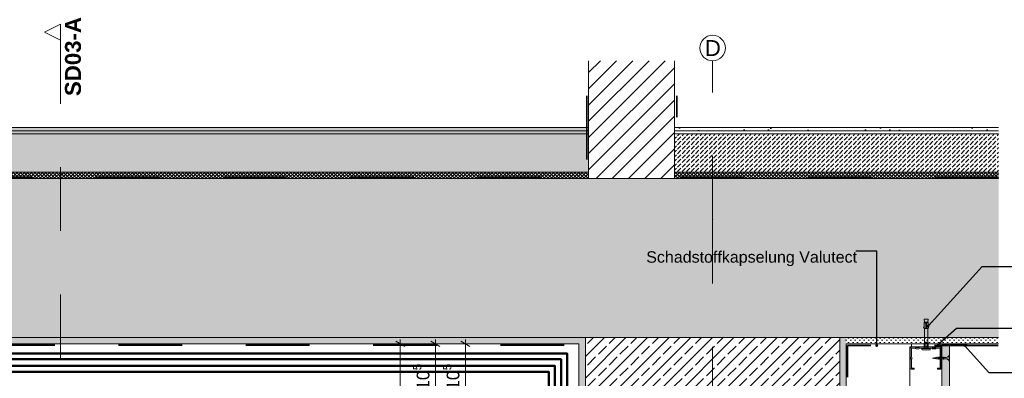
# Model space of a CAD drawing. Header units: metres. Extents: x -1.1 to 13.1, y -2.2 to 1.8.
# Tile 62 of 63: x 10.7 to 12.3, y -1 to -0.4. Entities that reach past the tile are written whole.
import ezdxf

# ---------------------------------------------------------------- set-up
doc = ezdxf.new("R2010")
doc.units = ezdxf.units.M
doc.header["$MEASUREMENT"] = 0
for name, pattern in [('Schnittlinie', [0.06, 0.03, -0.015, 0, -0.015]), ('Strichlinie doppelt', [0.109361, 0.052917, -0.021167, 0.014111, -0.021167]), ('Strichlinie eng', [0.023, 0.015, -0.008]), ('Wipeout_Contour', [1, 0, -1])]:
    doc.linetypes.add(name, pattern=pattern)
for name, color, linetype in [('152 - Bemaßung_ Beschriftung.Ausbau', 7, 'Continuous'), ('203 - Marker.Schnitt - Ausbaudetail SA', 7, 'Continuous'), ('301 - Elemente.Linie', 7, 'Continuous'), ('451 - Universal.Achsen Raster', 7, 'Continuous'), ('603 - Struktur.Bodenplatte_ Decke Roh', 7, 'Continuous'), ('605 - Struktur.Wand Innen', 7, 'Continuous'), ('608 - Struktur.Träger', 7, 'Continuous'), ('650 - Abdeckung.Fußboden Aufbau', 7, 'Continuous'), ('653 - Abdeckung.TB Verkofferung', 7, 'Continuous'), ('804 - HKLSE.Elektrik', 7, 'Continuous'), ('Neubau_653 - Abdeckung.TB Verkofferung', 7, 'Continuous'), ('Neubau_660 - Unterkonstruktion.Trockenbau', 7, 'Continuous')]:
    doc.layers.add(name, color=color, linetype=linetype)
doc.styles.add('ERSTELLTER_STIL_1', font='txt')
doc.styles.add('ERSTELLTER_STIL_2', font='txt')
doc.dimstyles.new('ERSTELLTER_STIL__1', dxfattribs={"dimtxt": 0.02, "dimasz": 0.01064, "dimexe": 0.18, "dimexo": 0.0625, "dimgap": 0, "dimtad": 1, "dimzin": 0, "dimdsep": 46, "dimtxsty": 'ERSTELLTER_STIL_1', "dimblk": 'ARROWHEAD_2', "dimblk1": 'ARROWHEAD_2', "dimblk2": 'ARROWHEAD_2', "dimcen": 0.09, "dimse1": 1, "dimse2": 1, "dimclrd": 7, "dimclre": 7, "dimclrt": 7, "dimazin": 0, "dimtfac": 1, "dimtdec": 4, "dimtmove": 0, "dimatfit": 3, "dimfxl": 1, "dimtolj": 1, "dimtzin": 0, "dimarcsym": 0})
doc.dimstyles.new('ERSTELLTER_STIL__2', dxfattribs={"dimtxt": 0.02, "dimasz": 0.01064, "dimexe": 0.18, "dimexo": 0.0625, "dimgap": 0, "dimtad": 1, "dimtih": 1, "dimtoh": 1, "dimzin": 0, "dimdsep": 46, "dimtxsty": 'ERSTELLTER_STIL_1', "dimblk": 'ARROWHEAD_2', "dimblk1": 'ARROWHEAD_2', "dimblk2": 'ARROWHEAD_2', "dimcen": 0.09, "dimse1": 1, "dimse2": 1, "dimclrd": 7, "dimclre": 7, "dimclrt": 7, "dimazin": 0, "dimtfac": 1, "dimtdec": 4, "dimtmove": 0, "dimatfit": 3, "dimfxl": 1, "dimtolj": 1, "dimtzin": 0, "dimarcsym": 0})
doc.dimstyles.new('ERSTELLTER_STIL__9', dxfattribs={"dimtxt": 0.18, "dimasz": 0.00912, "dimexe": 0.18, "dimexo": 0.0625, "dimgap": 0, "dimtad": 0, "dimtih": 1, "dimtoh": 1, "dimdec": 4, "dimzin": 0, "dimdsep": 46, "dimcen": 0.09, "dimadec": 0, "dimazin": 0, "dimtfac": 1, "dimtdec": 4, "dimtmove": 0, "dimatfit": 3, "dimldrblk": 'ARROWHEAD_11', "dimfxl": 1, "dimtolj": 1, "dimtzin": 0, "dimarcsym": 0})
pattern_1 = [(45, (3.49943, -7.279768), (-0.016970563, 0.016970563), []), (45, (3.490944, -7.271283), (-0.016970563, 0.016970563), [0.018, -0.006])]
pattern_2 = [(45, (3.499429, -7.279768), (-0.003535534, 0.003535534), [0, -0.005])]
pattern_3 = [(45, (3.499429, -7.279768), (-0.007071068, 0.007071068), [0.0075, -0.0025]), (45, (3.499429, -7.272697), (-0.007071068, 0.007071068), [0.0075, -0.0025])]
pattern_4 = [(45, (3.49943, -7.219768), (-0.01909188, 0.01909188), [0, -0.018, 0, -0.027]), (110, (3.55943, -7.219768), (0.0253717, 0.009234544), [0, -0.0132, 0, -0.0228])]
pattern_5 = [(45, (3.499429, -7.279768), (-0.010606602, 0.010606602), [0, -0.015])]
pattern_6 = [(45, (3.499429, -7.279768), (-0.0028284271, 0.0028284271), []), (135, (3.499429, -7.279768), (0.0028284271, 0.0028284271), [])]

# ---------------------------------------------------------------- blocks, each defined once
blk = doc.blocks.new('*D114', base_point=(3.4994, -7.2798))
at = {"layer": '152 - Bemaßung_ Beschriftung.Ausbau', "color": 7, "linetype": 'Continuous', "lineweight": 5}
for p, q in [((11.4935, -1.0827), (11.4854, -1.0967)), ((11.4894, -1.1002), (11.4894, -1.0792)), ((11.5854, -1.0967), (11.5935, -1.0827)), ((11.5894, -1.1002), (11.5894, -1.0792)), ((11.4894, -1.0897), (11.5894, -1.0897)), ((11.5894, -1.0897), (11.5963, -1.0897))]:
    blk.add_line(p, q, dxfattribs=at)
at = {"layer": '152 - Bemaßung_ Beschriftung.Ausbau', "color": 7, "lineweight": 5, "char_height": 0.02, "attachment_point": 7, "style": 'ERSTELLTER_STIL_1'}
for s, insert in [('\\A1;{\\pql;\\fArial|b0|i0|c0|p38;1\\fArial|b0|i0|c0|p38;\\A1{\\H.66x;\\S5^  ;}}', (11.4935, -1.0859)), ('\\A1;{\\pql;\\fArial|b0|i0|c0|p38;10}', (11.5368, -1.0857))]:
    blk.add_mtext(s, dxfattribs=dict(at, insert=insert))
blk = doc.blocks.new('ARROWHEAD_2')
at = {"color": 0, "linetype": 'Continuous', "lineweight": 0}
for p, q in [((0, 0), (-1, 0)), ((-0.38, -0.66), (0.38, 0.66))]:
    blk.add_line(p, q, dxfattribs=at)
blk = doc.blocks.new('*D118', base_point=(3.4994, -7.2798))
at = {"layer": '152 - Bemaßung_ Beschriftung.Ausbau', "color": 7, "linetype": 'Continuous', "lineweight": 5}
for p, q in [((11.4214, -0.9248), (11.4004, -0.9248)), ((11.4179, -0.9288), (11.4039, -0.9207)), ((11.4109, -0.9248), (11.4109, -0.9179)), ((11.4109, -1.0298), (11.4109, -0.9248)), ((11.4214, -1.0298), (11.4004, -1.0298)), ((11.4039, -1.0257), (11.4179, -1.0338))]:
    blk.add_line(p, q, dxfattribs=at)
at = {"layer": '152 - Bemaßung_ Beschriftung.Ausbau', "color": 7, "lineweight": 5, "insert": (11.4073, -0.9975), "char_height": 0.02, "attachment_point": 7, "rotation": 90, "style": 'ERSTELLTER_STIL_1'}
blk.add_mtext('\\A1;{\\pql;\\fArial|b0|i0|c0|p38;10\\fArial|b0|i0|c0|p38;\\A1{\\H.66x;\\S5^  ;}}', dxfattribs=at)
blk = doc.blocks.new('*D120', base_point=(3.4994, -7.2798))
at = {"layer": '152 - Bemaßung_ Beschriftung.Ausbau', "color": 7, "linetype": 'Continuous', "lineweight": 5}
for p, q in [((11.3743, -0.9248), (11.3533, -0.9248)), ((11.3708, -0.9288), (11.3568, -0.9207)), ((11.3638, -0.9248), (11.3638, -0.9179)), ((11.3638, -1.0298), (11.3638, -0.9248)), ((11.3743, -1.0298), (11.3533, -1.0298)), ((11.3568, -1.0257), (11.3708, -1.0338))]:
    blk.add_line(p, q, dxfattribs=at)
at = {"layer": '152 - Bemaßung_ Beschriftung.Ausbau', "color": 7, "lineweight": 5, "insert": (11.3602, -0.9975), "char_height": 0.02, "attachment_point": 7, "rotation": 90, "style": 'ERSTELLTER_STIL_1'}
blk.add_mtext('\\A1;{\\pql;\\fArial|b0|i0|c0|p38;10\\fArial|b0|i0|c0|p38;\\A1{\\H.66x;\\S5^  ;}}', dxfattribs=at)
blk = doc.blocks.new('*D121', base_point=(3.4994, -7.2798))
at = {"layer": '152 - Bemaßung_ Beschriftung.Ausbau', "color": 7, "linetype": 'Continuous', "lineweight": 5}
for p, q in [((11.319, -0.9248), (11.298, -0.9248)), ((11.3155, -0.9288), (11.3015, -0.9207)), ((11.3085, -0.9248), (11.3085, -0.9179)), ((11.3085, -1.7748), (11.3085, -0.9248)), ((11.319, -1.7748), (11.298, -1.7748)), ((11.3015, -1.7707), (11.3155, -1.7788)), ((11.3085, -1.7816), (11.3085, -1.7748))]:
    blk.add_line(p, q, dxfattribs=at)
at = {"layer": '152 - Bemaßung_ Beschriftung.Ausbau', "color": 7, "lineweight": 5, "insert": (11.3045, -1.3649), "char_height": 0.02, "attachment_point": 7, "rotation": 90, "style": 'ERSTELLTER_STIL_1'}
blk.add_mtext('\\A1;{\\pql;\\fArial|b0|i0|c0|p38;85}', dxfattribs=at)
blk = doc.blocks.new('*D126', base_point=(3.4994, -7.2798))
at = {"layer": '152 - Bemaßung_ Beschriftung.Ausbau', "color": 7, "linetype": 'Continuous', "lineweight": 5}
for p, q in [((12.4478, -0.9248), (12.4268, -0.9248)), ((12.4443, -0.9288), (12.4303, -0.9207)), ((12.4373, -0.9248), (12.4373, -0.9179)), ((12.4373, -1.5748), (12.4373, -0.9248)), ((12.4478, -1.5748), (12.4268, -1.5748)), ((12.4303, -1.5707), (12.4443, -1.5788))]:
    blk.add_line(p, q, dxfattribs=at)
at = {"layer": '152 - Bemaßung_ Beschriftung.Ausbau', "color": 7, "lineweight": 5, "insert": (12.4333, -1.2649), "char_height": 0.02, "attachment_point": 7, "rotation": 90, "style": 'ERSTELLTER_STIL_1'}
blk.add_mtext('\\A1;{\\pql;\\fArial|b0|i0|c0|p38;65}', dxfattribs=at)
blk = doc.blocks.new('*D128', base_point=(3.4994, -7.2798))
at = {"layer": '152 - Bemaßung_ Beschriftung.Ausbau', "color": 7, "linetype": 'Continuous', "lineweight": 5}
for p, q in [((12.494, -0.9248), (12.473, -0.9248)), ((12.4905, -0.9288), (12.4765, -0.9207)), ((12.4835, -0.9248), (12.4835, -0.9179)), ((12.4835, -1.5748), (12.4835, -0.9248)), ((12.494, -1.5748), (12.473, -1.5748)), ((12.4765, -1.5707), (12.4905, -1.5788))]:
    blk.add_line(p, q, dxfattribs=at)
at = {"layer": '152 - Bemaßung_ Beschriftung.Ausbau', "color": 7, "lineweight": 5, "insert": (12.4795, -1.2649), "char_height": 0.02, "attachment_point": 7, "rotation": 90, "style": 'ERSTELLTER_STIL_1'}
blk.add_mtext('\\A1;{\\pql;\\fArial|b0|i0|c0|p38;65}', dxfattribs=at)
blk = doc.blocks.new('ARROWHEAD_11')
at = {"color": 0, "linetype": 'Continuous', "lineweight": 0}
blk.add_line((0, 0), (-1, 0), dxfattribs=at)
at = {"color": 0, "linetype": 'Continuous', "lineweight": 0, "const_width": 0.25, "flags": 128}
blk.add_lwpolyline([(-0.125, 0, 1), (0.125, 0, 1)], format="xyb", close=True, dxfattribs=at)

msp = doc.modelspace()

# ---------------------------------------------------------------- hatches: boundary and pattern name
at = {"layer": '603 - Struktur.Bodenplatte_ Decke Roh', "linetype": 'Continuous', "lineweight": 5}
h = msp.add_hatch(dxfattribs=at)
h.set_pattern_fill('Beton__Stahlbeton_0007', style=0, pattern_type=2)
h.set_pattern_definition(pattern_1)
h.paths.add_polyline_path([(8.6894, -0.9148), (8.9094, -0.9148), (9.2894, -0.9148), (9.5094, -0.9148), (11.5894, -0.9148), (12.0094, -0.9148), (12.2489, -0.9148), (12.2489, -0.6648), (8.4499, -0.6648), (8.4499, -0.9148)])
h = msp.add_hatch(dxfattribs=at)
h.set_pattern_fill('Gips_0007', style=0, pattern_type=2)
h.set_pattern_definition(pattern_2)
h.paths.add_polyline_path([(9.5094, -0.9148), (9.5094, -0.9248), (11.5894, -0.9248), (11.5894, -0.9148)])
h = msp.add_hatch(dxfattribs=at)
h.set_pattern_fill('Gips_0007', style=0, pattern_type=2)
h.set_pattern_definition(pattern_2)
h.paths.add_polyline_path([(12.0094, -0.9248), (12.2489, -0.9248), (12.2489, -0.9148), (12.0094, -0.9148)])
at = {"layer": '608 - Struktur.Träger', "linetype": 'Continuous', "lineweight": 5}
h = msp.add_hatch(dxfattribs=at)
h.set_pattern_fill('Gips_0007', style=0, pattern_type=2)
h.set_pattern_definition(pattern_2)
h.paths.add_polyline_path([(11.5994, -0.9148), (11.5894, -0.9148), (11.5894, -1.5748), (11.5994, -1.5748), (11.5994, -1.5648)])
h = msp.add_hatch(dxfattribs=at)
h.set_pattern_fill('Beton__Stahlbeton_0007', style=0, pattern_type=2)
h.set_pattern_definition(pattern_1)
h.paths.add_polyline_path([(11.5994, -1.5648), (11.9994, -1.5648), (11.9994, -0.9148), (11.5994, -0.9148)])
h = msp.add_hatch(dxfattribs=at)
h.set_pattern_fill('Gips_0007', style=0, pattern_type=2)
h.set_pattern_definition(pattern_2)
h.paths.add_polyline_path([(11.9994, -1.5648), (11.9994, -1.5748), (12.0094, -1.5748), (12.0094, -0.9148), (11.9994, -0.9148)])
at = {"layer": 'Neubau_653 - Abdeckung.TB Verkofferung', "linetype": 'Continuous', "lineweight": 5}
h = msp.add_hatch(dxfattribs=at)
h.set_pattern_fill('Gips_0007', style=0, pattern_type=2)
h.set_pattern_definition(pattern_2)
h.paths.add_polyline_path([(12.1594, -0.9272), (12.1594, -1.7173), (12.1719, -1.7173), (12.1719, -0.9272)])

# ---------------------------------------------------------------- linework, layer by layer
at = {"layer": '203 - Marker.Schnitt - Ausbaudetail SA', "color": 7, "linetype": 'Schnittlinie', "lineweight": 13}
msp.add_line((10.7745, -0.4473), (10.7745, -1.1673), dxfattribs=at)
at = {"layer": '301 - Elemente.Linie', "color": 1, "linetype": 'Continuous', "lineweight": 5}
for p, q in [((12.1319, -0.892), (12.1344, -0.892)), ((12.1354, -0.892), (12.1379, -0.892)), ((12.1344, -0.901), (12.1354, -0.901)), ((12.1326, -0.9278), (12.1326, -0.9288)), ((12.1334, -0.9324), (12.1334, -0.9249)), ((12.1356, -0.9278), (12.1356, -0.9288)), ((12.1364, -0.9249), (12.1364, -0.9324))]:
    msp.add_line(p, q, dxfattribs=at)
for points in [[(12.1319, -0.9), (12.1309, -0.8997), (12.1319, -0.897)], [(12.1324, -0.891), (12.1319, -0.886), (12.1379, -0.886), (12.1374, -0.891)], [(12.1379, -0.9), (12.1389, -0.8997), (12.1379, -0.897)]]:
    msp.add_lwpolyline(points, dxfattribs=at)
for points in [[(12.1319, -0.891), (12.1344, -0.891), (12.1344, -0.901), (12.1319, -0.901)], [(12.1354, -0.901), (12.1379, -0.901), (12.1379, -0.891), (12.1354, -0.891)]]:
    msp.add_lwpolyline(points, close=True, dxfattribs=at)
at = {"layer": '301 - Elemente.Linie', "color": 1, "linetype": 'Continuous', "lineweight": 5, "flags": 128}
for points in [[(12.1319, -0.9324), (12.1319, -0.9249), (12.1324, -0.9218), (12.1324, -0.901)], [(12.1379, -0.9324), (12.1379, -0.9249), (12.1374, -0.9218), (12.1374, -0.901)]]:
    msp.add_lwpolyline(points, dxfattribs=at)
at = {"layer": '301 - Elemente.Linie', "color": 92, "linetype": 'Strichlinie eng', "lineweight": 35, "true_color": 0x00be00, "flags": 128}
for points in [[(9.5118, -0.973), (9.5118, -0.9271), (11.5866, -0.9271), (11.5866, -0.973)], [(12.248, -0.9274), (12.0116, -0.9274), (12.0116, -0.9774)]]:
    msp.add_lwpolyline(points, dxfattribs=at)
at = {"layer": '301 - Elemente.Linie', "color": 1, "linetype": 'Continuous', "lineweight": 5, "flags": 128}
msp.add_lwpolyline([(12.1324, -0.9218), (12.1334, -0.9249), (12.1347, -0.922, -0.659396), (12.1352, -0.922), (12.1364, -0.9249), (12.1374, -0.9218)], format="xyb", dxfattribs=at)
at = {"layer": '301 - Elemente.Linie', "color": 1, "linetype": 'Continuous', "lineweight": 5}
msp.add_lwpolyline([(12.1289, -0.9341), (12.1319, -0.9343, 0.038322), (12.138, -0.9343), (12.141, -0.9341, 0.39195), (12.1414, -0.9336), (12.1414, -0.9329, 0.414214), (12.1409, -0.9324), (12.1289, -0.9324, 0.414214), (12.1284, -0.9329), (12.1284, -0.9336, 0.39195)], format="xyb", close=True, dxfattribs=at)
at = {"layer": '451 - Universal.Achsen Raster', "color": 160, "linetype": 'Strichlinie doppelt', "lineweight": 9, "true_color": 0x3232ff}
for q in [(11.7994, -0.4798), (11.7994, -1.7298)]:
    msp.add_line((11.7994, -0.7298), q, dxfattribs=at)
at = {"layer": '451 - Universal.Achsen Raster', "color": 160, "linetype": 'Continuous', "lineweight": 9, "true_color": 0x3232ff}
msp.add_circle((11.7994, -0.4598), 0.02, dxfattribs=at)
at = {"layer": '451 - Universal.Achsen Raster', "color": 160, "linetype": 'Strichlinie doppelt', "lineweight": 9, "true_color": 0x3232ff}
msp.add_point((11.7994, -0.7298), dxfattribs=at)
msp.add_point((11.7994, -0.7298), dxfattribs=at)
at = {"layer": '603 - Struktur.Bodenplatte_ Decke Roh', "color": 7, "linetype": 'Continuous', "lineweight": 5}
for p, q in [((11.5894, -0.9248), (9.5094, -0.9248)), ((11.5894, -0.9248), (11.5894, -1.5748)), ((12.2489, -0.9248), (12.1489, -0.9248))]:
    msp.add_line(p, q, dxfattribs=at)
at = {"layer": '603 - Struktur.Bodenplatte_ Decke Roh', "color": 7, "linetype": 'Continuous', "lineweight": 13, "flags": 128}
msp.add_lwpolyline([(12.2489, -0.9148), (12.0094, -0.9148), (11.9994, -0.9148), (11.5994, -0.9148), (11.5894, -0.9148), (9.5094, -0.9148), (9.4994, -0.9148), (9.2994, -0.9148), (9.2894, -0.9148), (8.9094, -0.9148), (8.8994, -0.9148), (8.6994, -0.9148), (8.6894, -0.9148), (8.4499, -0.9148)], dxfattribs=at)
at = {"layer": '603 - Struktur.Bodenplatte_ Decke Roh', "color": 7, "linetype": 'Continuous', "lineweight": 5, "flags": 128}
msp.add_lwpolyline([(12.1489, -0.9248), (12.1364, -0.9248), (12.1094, -0.9248), (12.0094, -0.9248)], dxfattribs=at)
at = {"layer": '608 - Struktur.Träger', "color": 7, "linetype": 'Continuous', "lineweight": 13}
for p, q in [((11.5994, -0.9148), (11.5994, -1.5648)), ((11.9994, -0.9148), (11.9994, -1.5648))]:
    msp.add_line(p, q, dxfattribs=at)
at = {"layer": '608 - Struktur.Träger', "color": 7, "linetype": 'Continuous', "lineweight": 5}
msp.add_line((12.0094, -0.9248), (12.0094, -1.5748), dxfattribs=at)
at = {"layer": '653 - Abdeckung.TB Verkofferung', "color": 1, "linetype": 'Continuous', "lineweight": 13}
msp.add_line((12.1594, -0.9258), (12.1994, -0.9258), dxfattribs=at)
at = {"layer": '653 - Abdeckung.TB Verkofferung', "color": 1, "linetype": 'Continuous', "lineweight": 9, "flags": 128}
msp.add_lwpolyline([(12.1594, -0.9298), (12.1094, -0.9298), (12.1094, -1.7048), (12.1594, -1.7048)], close=True, dxfattribs=at)
at = {"layer": '804 - HKLSE.Elektrik', "color": 92, "linetype": 'Continuous', "lineweight": 50, "true_color": 0x00be00, "flags": 128}
for points in [[(10.5459, -0.9399), (11.5708, -0.9399), (11.5708, -1.5856), (12.0336, -1.5856), (12.0336, -1.2577)], [(10.5459, -0.9492), (11.5614, -0.9492), (11.5614, -1.5949), (12.0429, -1.5949), (12.0429, -1.2577)], [(10.5459, -0.9594), (11.5513, -0.9594), (11.5513, -1.6051), (12.0531, -1.6051), (12.0531, -1.2577)], [(10.5459, -0.9688), (11.5418, -0.9688), (11.5418, -1.6145), (12.0625, -1.6145), (12.0625, -1.2577)]]:
    msp.add_lwpolyline(points, dxfattribs=at)
at = {"layer": 'Neubau_653 - Abdeckung.TB Verkofferung', "color": 1, "linetype": 'Continuous', "lineweight": 13, "flags": 128}
msp.add_lwpolyline([(12.1594, -0.9272), (12.1594, -1.7173), (12.1719, -1.7173), (12.1719, -0.9272)], close=True, dxfattribs=at)
at = {"layer": 'Neubau_660 - Unterkonstruktion.Trockenbau', "color": 1, "linetype": 'Continuous', "lineweight": 5}
for p, q in [((12.1709, -0.9515), (12.1709, -0.943)), ((12.1473, -0.9482), (12.1475, -0.9464)), ((12.1495, -0.9485), (12.15, -0.9459)), ((12.1517, -0.9489), (12.1525, -0.9455)), ((12.1541, -0.9493), (12.1551, -0.9453)), ((12.1567, -0.9493), (12.1577, -0.9453)), ((12.1593, -0.9493), (12.1603, -0.9453)), ((12.1619, -0.9493), (12.1629, -0.9453))]:
    msp.add_line(p, q, dxfattribs=at)
at = {"layer": 'Neubau_660 - Unterkonstruktion.Trockenbau', "color": 1, "linetype": 'Continuous', "lineweight": 5, "flags": 128}
msp.add_lwpolyline([(12.112, -0.9298), (12.112, -0.9248), (12.1568, -0.9248), (12.1568, -0.9298)], close=True, dxfattribs=at)
for points in [[(12.1528, -0.963), (12.1528, -0.9648), (12.1568, -0.9648, 0.414214), (12.1588, -0.9628), (12.1588, -0.9492, 0.267949), (12.1578, -0.9475, -0.57735), (12.1578, -0.9471, 0.267949), (12.1588, -0.9453), (12.1588, -0.9318, 0.414214), (12.1568, -0.9298), (12.1513, -0.9298, 0.250492), (12.1496, -0.9307, -0.250492), (12.1494, -0.9308), (12.1452, -0.9308, -0.250492), (12.145, -0.9307, 0.250492), (12.1433, -0.9298), (12.1255, -0.9298, 0.250492), (12.1238, -0.9307, -0.250492), (12.1236, -0.9308), (12.1194, -0.9308, -0.250492), (12.1192, -0.9307, 0.250492), (12.1175, -0.9298), (12.112, -0.9298, 0.414214), (12.11, -0.9318), (12.11, -0.9453, 0.267949), (12.111, -0.9471, -0.57735), (12.111, -0.9475, 0.267949), (12.11, -0.9492), (12.11, -0.9628, 0.414214), (12.112, -0.9648), (12.116, -0.9648), (12.116, -0.963), (12.112, -0.963, -0.414214), (12.1118, -0.9628), (12.1118, -0.9492, -0.267949), (12.1119, -0.949, 0.57735), (12.1119, -0.9455, -0.267949), (12.1118, -0.9453), (12.1118, -0.9318, -0.414214), (12.112, -0.9315), (12.1175, -0.9315, -0.250492), (12.1177, -0.9316, 0.250492), (12.1194, -0.9325), (12.1236, -0.9325, 0.250492), (12.1253, -0.9316, -0.250492), (12.1255, -0.9315), (12.1433, -0.9315, -0.250492), (12.1435, -0.9316, 0.250492), (12.1452, -0.9325), (12.1494, -0.9325, 0.250492), (12.1511, -0.9316, -0.250492), (12.1513, -0.9315), (12.1568, -0.9315, -0.414214), (12.1571, -0.9318), (12.1571, -0.9453, -0.267949), (12.1569, -0.9455, 0.57735), (12.1569, -0.949, -0.267949), (12.1571, -0.9492), (12.1571, -0.9628, -0.414214), (12.1568, -0.963)], [(12.1538, -0.9461), (12.1664, -0.9461, 0.304192), (12.1709, -0.943), (12.1719, -0.943), (12.1719, -0.9515), (12.1709, -0.9515, 0.304191), (12.1664, -0.9484), (12.1538, -0.9484), (12.1447, -0.9473)]]:
    msp.add_lwpolyline(points, format="xyb", close=True, dxfattribs=at)

# ---------------------------------------------------------------- texts
at = {"layer": '152 - Bemaßung_ Beschriftung.Ausbau', "color": 7, "linetype": 'Continuous', "lineweight": 9, "insert": (11.6951, -0.7793), "char_height": 0.018, "attachment_point": 1, "style": 'ERSTELLTER_STIL_1'}
msp.add_mtext('\\A1;{\\pql;\\fArial|b0|i0|c0|p38;Schadstoffkapselung\\fArial|b0|i0|c0|p38; \\fArial|b0|i0|c0|p38;Valutect}', dxfattribs=at)
at = {"layer": '451 - Universal.Achsen Raster', "color": 160, "lineweight": 9, "true_color": 0x3232ff, "insert": (11.7871, -0.4473), "char_height": 0.025, "attachment_point": 1, "style": 'ERSTELLTER_STIL_1'}
msp.add_mtext('\\A1;{\\pql;\\pt0;\\fArial|b0|i0|c0|p38;D}', dxfattribs=at)

# ---------------------------------------------------------------- dimensions: what is measured, and where the dimension line sits
at = {"layer": '152 - Bemaßung_ Beschriftung.Ausbau', "color": 7, "linetype": 'Continuous', "lineweight": 5}
for base, p1, p2, picture, middle in [((11.3638488, -0.9247679), (11.4594112, -1.029768), (11.5894112, -0.9247679), '*D120', (11.3498488, -0.9551947)), ((11.4109363, -0.9247679), (11.4594112, -1.029768), (11.5894112, -0.9247679), '*D118', (11.3969363, -0.9551947)), ((11.3085, -0.9248), (11.4594, -1.7748), (11.5894, -0.9248), '*D121', (11.2945, -1.3497)), ((12.4373, -0.9248), (12.1815, -1.5748), (12.421, -0.9248), '*D126', (12.4233, -1.2497)), ((12.4835, -0.9248), (12.1815, -1.5748), (12.421, -0.9248), '*D128', (12.4695, -1.2497))]:
    dim = msp.add_linear_dim(base=base, p1=p1, p2=p2, angle=90, dimstyle='ERSTELLTER_STIL__1', dxfattribs=at)
    dim.commit()
    dim.dimension.update_dxf_attribs({"geometry": picture, "text_midpoint": middle, "dimtype": 160, "text_rotation": 90})
dim = msp.add_linear_dim(base=(11.5894, -1.0897), p1=(11.4894, -0.9998), p2=(11.5894, -0.9248), dimstyle='ERSTELLTER_STIL__2', dxfattribs=at)
dim.commit()
dim.dimension.update_dxf_attribs({"geometry": '*D114', "text_midpoint": (11.5521, -1.0757), "dimtype": 160})

# ---------------------------------------------------------------- leaders
at = {"layer": '152 - Bemaßung_ Beschriftung.Ausbau', "color": 7, "linetype": 'Continuous', "lineweight": 9, "annotation_type": 0, "has_hookline": 1}
for points, hookline_direction, text_width in [([(12.0573, -0.9274), (12.0573, -0.7793), (12.0247, -0.7793)], 1, 0.3297), ([(12.1379, -0.8971), (12.223, -0.8032), (12.5511, -0.8032)], 0, 0.5031), ([(12.1474, -0.9314), (12.1827, -0.9003), (12.5511, -0.9003)], 0, 0.1151), ([(12.1953, -0.9273), (12.2335, -0.9697), (12.5511, -0.9697)], 0, 0.3945)]:
    msp.add_leader(points, dimstyle='ERSTELLTER_STIL__9', dxfattribs=dict(at, hookline_direction=hookline_direction, text_width=text_width))

# ---------------------------------------------------------------- next in the draw order: wipeouts: each hides what was drawn before it
at = {"color": 254, "linetype": 'Wipeout_Contour', "lineweight": 0, "ltscale": 31.848997}
msp.add_wipeout([(10.7745, -0.4223), (10.7495, -0.4348), (10.7745, -0.4473)], dxfattribs=at).dxf.layer = '203 - Marker.Schnitt - Ausbaudetail SA'
at = {"color": 254, "linetype": 'Wipeout_Contour', "lineweight": 0, "ltscale": 46.789448}
msp.add_wipeout([(11.7394, -0.6648), (11.7394, -0.4798), (11.6044, -0.4798), (11.6044, -0.6648)], dxfattribs=at).dxf.layer = '605 - Struktur.Wand Innen'

# ---------------------------------------------------------------- next in the draw order: hatches: boundary and pattern name
at = {"layer": '605 - Struktur.Wand Innen', "linetype": 'Continuous', "lineweight": 5}
h = msp.add_hatch(dxfattribs=at)
h.set_pattern_fill('MW_Ziegel_0007', style=0, pattern_type=2)
h.set_pattern_definition([(45, (3.499429, -7.279768), (-0.012727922, 0.012727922), [])])
h.paths.add_polyline_path([(11.7394, -0.6648), (11.7394, -0.4798), (11.6044, -0.4798), (11.6044, -0.6648)])
at = {"layer": '650 - Abdeckung.Fußboden Aufbau', "linetype": 'Continuous', "lineweight": 5}
h = msp.add_hatch(dxfattribs=at)
h.set_pattern_fill('Teppich_0007', style=0, pattern_type=2)
h.set_pattern_definition(pattern_4)
h.paths.add_polyline_path([(11.6044, -0.5898), (11.6044, -0.5848), (9.4244, -0.5848), (9.4244, -0.5898)])
h = msp.add_hatch(dxfattribs=at)
h.set_pattern_fill('Teppich_0007', style=0, pattern_type=2)
h.set_pattern_definition(pattern_4)
h.paths.add_polyline_path([(12.2489, -0.5848), (11.7394, -0.5848), (11.7394, -0.5898), (12.2489, -0.5898)])
h = msp.add_hatch(dxfattribs=at)
h.set_pattern_fill('Zementgebunden_0007', style=0, pattern_type=2)
h.set_pattern_definition(pattern_5)
h.paths.add_polyline_path([(11.6044, -0.5948), (11.6044, -0.5898), (9.4244, -0.5898), (9.4244, -0.5948)])
h = msp.add_hatch(dxfattribs=at)
h.set_pattern_fill('Beton__unbewehrt_0007', color=1, style=0, pattern_type=2)
h.set_pattern_definition(pattern_3)
h.paths.add_polyline_path([(11.6044, -0.6548), (11.6044, -0.5948), (9.4244, -0.5948), (9.4244, -0.6548)])
h = msp.add_hatch(dxfattribs=at)
h.set_pattern_fill('Zementgebunden_0007', style=0, pattern_type=2)
h.set_pattern_definition(pattern_5)
h.paths.add_polyline_path([(11.7394, -0.5898), (11.7394, -0.5948), (12.2489, -0.5948), (12.2489, -0.5898)])
h = msp.add_hatch(dxfattribs=at)
h.set_pattern_fill('Beton__unbewehrt_0007', color=1, style=0, pattern_type=2)
h.set_pattern_definition(pattern_3)
h.paths.add_polyline_path([(11.7394, -0.5948), (11.7394, -0.6548), (12.2489, -0.6548), (12.2489, -0.5948)])
h = msp.add_hatch(dxfattribs=at)
h.set_pattern_fill('Dämmung__hart_2_0007', color=1, style=0, pattern_type=2)
h.set_pattern_definition(pattern_6)
h.paths.add_polyline_path([(9.4244, -0.6648), (11.6044, -0.6648), (11.6044, -0.6548), (9.4244, -0.6548)])
h = msp.add_hatch(dxfattribs=at)
h.set_pattern_fill('Dämmung__hart_2_0007', color=1, style=0, pattern_type=2)
h.set_pattern_definition(pattern_6)
h.paths.add_polyline_path([(11.7394, -0.6548), (11.7394, -0.6648), (12.2489, -0.6648), (12.2489, -0.6548)])

# ---------------------------------------------------------------- next in the draw order: linework, layer by layer
at = {"layer": '203 - Marker.Schnitt - Ausbaudetail SA', "color": 7, "linetype": 'Continuous', "lineweight": 13, "flags": 128}
msp.add_lwpolyline([(10.7745, -0.4223), (10.7745, -0.4473), (10.7495, -0.4348)], close=True, dxfattribs=at)
at = {"layer": '301 - Elemente.Linie', "color": 92, "linetype": 'Strichlinie eng', "lineweight": 35, "true_color": 0x00be00, "flags": 128}
for points in [[(11.602, -0.5348), (11.602, -0.6628), (9.4271, -0.6628), (9.4271, -0.5348)], [(12.2489, -0.6628), (11.7434, -0.6628), (11.7434, -0.5348)]]:
    msp.add_lwpolyline(points, dxfattribs=at)
at = {"layer": '603 - Struktur.Bodenplatte_ Decke Roh', "color": 7, "linetype": 'Continuous', "lineweight": 13, "flags": 128}
msp.add_lwpolyline([(12.2489, -0.6648), (11.7394, -0.6648), (11.6044, -0.6648), (9.4244, -0.6648), (9.2944, -0.6648), (8.4499, -0.6648)], dxfattribs=at)
at = {"layer": '605 - Struktur.Wand Innen', "color": 7, "linetype": 'Continuous', "lineweight": 13}
for p, q in [((11.6044, -0.4798), (11.6044, -0.5848)), ((11.7394, -0.4798), (11.7394, -0.5848))]:
    msp.add_line(p, q, dxfattribs=at)
at = {"layer": '605 - Struktur.Wand Innen', "color": 7, "linetype": 'Continuous', "lineweight": 13, "flags": 128}
for points in [[(11.6044, -0.5848), (11.6044, -0.5898), (11.6044, -0.5948), (11.6044, -0.6548), (11.6044, -0.6648)], [(11.7394, -0.5848), (11.7394, -0.5898), (11.7394, -0.5948), (11.7394, -0.6548), (11.7394, -0.6648)]]:
    msp.add_lwpolyline(points, dxfattribs=at)
at = {"layer": '650 - Abdeckung.Fußboden Aufbau', "color": 1, "linetype": 'Continuous', "lineweight": 13}
for p, q in [((11.6044, -0.5848), (9.4244, -0.5848)), ((12.2489, -0.5848), (11.7394, -0.5848)), ((11.6044, -0.5898), (9.4244, -0.5898)), ((11.6044, -0.5948), (9.4244, -0.5948)), ((12.2489, -0.5898), (11.7394, -0.5898)), ((12.2489, -0.5948), (11.7394, -0.5948)), ((11.6044, -0.6548), (9.4244, -0.6548)), ((12.2489, -0.6548), (11.7394, -0.6548))]:
    msp.add_line(p, q, dxfattribs=at)

# ---------------------------------------------------------------- next in the draw order: texts
at = {"layer": '203 - Marker.Schnitt - Ausbaudetail SA', "color": 7, "lineweight": 13, "insert": (10.8071, -0.5353), "char_height": 0.025, "attachment_point": 7, "rotation": 90, "style": 'ERSTELLTER_STIL_2'}
msp.add_mtext('\\A1;{\\pql;\\pt0;\\fArial|b1|i0|c0|p38;SD03-A}', dxfattribs=at)

doc.saveas('drawing.dxf')
